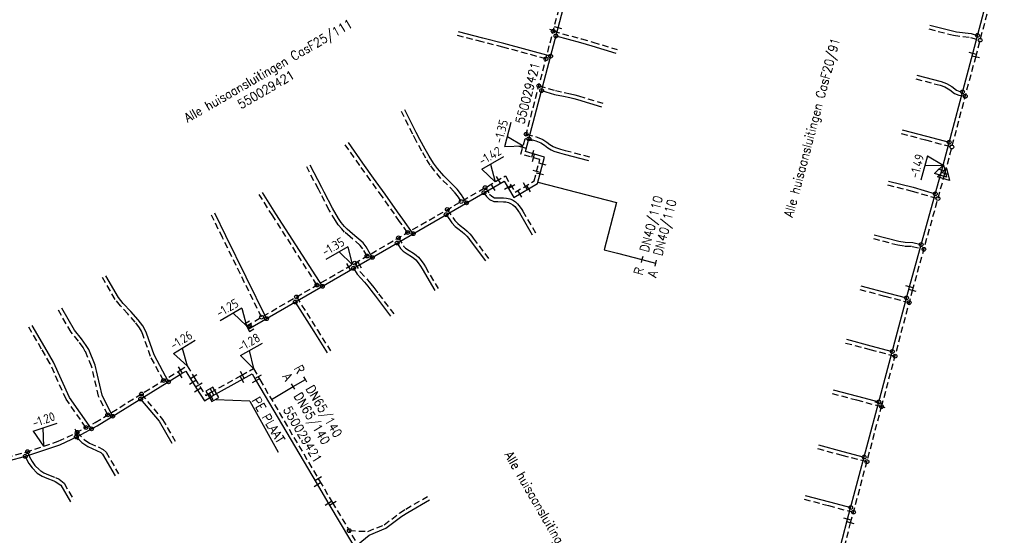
# Model space of a CAD drawing. Header units: millimetres. Extents: x 0 to 118212815, y 0 to 488348790.
# Tile 103 of 143: x 116404166 to 116501819, y 487342149 to 487393350. Entities that reach past the tile are written whole.
import ezdxf
from ezdxf.enums import TextEntityAlignment as Align

# ---------------------------------------------------------------- set-up
doc = ezdxf.new("R2010")
doc.units = ezdxf.units.MM
doc.header["$LTSCALE"] = 200
doc.linetypes.add('HIDDEN2', pattern=[4.7625, 3.175, -1.5875])
for name, color, linetype in [('WW-C-mof', 7, 'Continuous'), ('WW-C-tstuk', 7, 'Continuous'), ('WW-C-VERLOOP', 7, 'Continuous'), ('WW-I-diam', 7, 'Continuous'), ('WW-I-info', 7, 'Continuous'), ('WW-I-NAP', 7, 'Continuous'), ('WW-L-aanvoer', 3, 'Continuous'), ('WW-L-retour', 3, 'HIDDEN2')]:
    doc.layers.add(name, color=color, linetype=linetype)
doc.styles.add('DIN17', font='ROMANS.SHX', dxfattribs={"width": 0.9})
doc.styles.add('ISOCP', font='ISOCP.SHX')

# ---------------------------------------------------------------- blocks, each defined once
blk = doc.blocks.new('LR-mof')
at = {"color": 0, "linetype": 'ByBlock', "lineweight": -2}
blk.add_line((0, -0.75), (0, 0.75), dxfattribs=at)
blk = doc.blocks.new('LR-tsb')
blk.add_circle((0, 0), 0.375)
blk = doc.blocks.new('LR-DIAB2')
at = {"color": 0, "linetype": 'Continuous', "lineweight": -3}
blk.add_line((0, 5), (0, 7.8), dxfattribs=at)
at = {"color": 0, "lineweight": -3}
blk.add_line((0, 0), (0, 5), dxfattribs=at)
for points in [[(0.61, 7.8), (0, 7.8), (-0.61, 7.8)], [(0.61, 5), (0, 5), (-0.61, 5)]]:
    blk.add_lwpolyline(points, dxfattribs=at)
at = {"color": 1, "lineweight": -3, "style": 'DIN17', "width": 0.9}
for tag, p in [('*1', (-1.61, 7.8)), ('*2', (-1.61, 5.02))]:
    blk.add_attdef(tag, text='', height=1.8, dxfattribs=at).set_placement(p, align=Align.MIDDLE_RIGHT)
for tag, p in [('*11', (1.61, 7.8)), ('*12', (1.61, 5))]:
    blk.add_attdef(tag, text='', height=1.8, dxfattribs=at).set_placement(p, align=Align.MIDDLE_LEFT)
blk = doc.blocks.new('LR-hyp')
at = {"color": 7, "linetype": 'ByBlock', "lineweight": -3, "style": 'DIN17', "width": 0.9}
blk.add_attdef('*1', text='', height=1.8, dxfattribs=at).set_placement((0, 0), align=Align.MIDDLE)
at = {"color": 7, "linetype": 'ByBlock', "lineweight": -2, "style": 'DIN17', "width": 0.9, "flags": 1}
blk.add_attdef('*2', text='', height=1.8, dxfattribs=at).set_placement((0, -5), align=Align.MIDDLE)
blk = doc.blocks.new('nap1')
at = {"color": 0, "linetype": 'Continuous', "lineweight": -3}
for p, q in [((-1, 3.5), (0, 0)), ((-1, 3.5), (4, 3.5)), ((1, 3.5), (0, 0))]:
    blk.add_line(p, q, dxfattribs=at)
at = {"color": 0, "linetype": 'Continuous', "lineweight": -3, "style": 'ISOCP'}
for tag, p in [('*1', (1.7, 5)), ('*2', (4, 1.5))]:
    blk.add_attdef(tag, text='', height=1.8, dxfattribs=at).set_placement(p, align=Align.MIDDLE)
blk = doc.blocks.new('LR-smof')
at = {"color": 0, "linetype": 'ByBlock', "lineweight": -2}
blk.add_lwpolyline([(1, 0.5), (0, 0.5), (0, -0.5), (1, -0.5)], dxfattribs=at)
blk = doc.blocks.new('nap2')
at = {"color": 0, "linetype": 'Continuous', "lineweight": -3}
for p, q in [((1, 3.5), (-4, 3.5)), ((-1, 3.5), (0, 0)), ((1, 3.5), (0, 0))]:
    blk.add_line(p, q, dxfattribs=at)
at = {"color": 0, "linetype": 'Continuous', "lineweight": -3, "style": 'ISOCP'}
for tag, p in [('*1', (-1.5, 5)), ('*2', (-4, 1.5))]:
    blk.add_attdef(tag, text='', height=1.8, dxfattribs=at).set_placement(p, align=Align.MIDDLE)
blk = doc.blocks.new('LR-DIAO2')
at = {"color": 0, "lineweight": -3}
blk.add_line((0, 0), (0, -5), dxfattribs=at)
at = {"color": 0, "linetype": 'Continuous', "lineweight": -3}
blk.add_line((0, -5), (0, -7.8), dxfattribs=at)
at = {"color": 0, "lineweight": -3}
for points in [[(0.61, -5), (0, -5), (-0.61, -5)], [(0.61, -7.8), (0, -7.8), (-0.61, -7.8)]]:
    blk.add_lwpolyline(points, dxfattribs=at)
at = {"color": 1, "lineweight": -3, "style": 'DIN17', "width": 0.9}
for tag, p in [('*1', (-1.61, -5)), ('*2', (-1.61, -7.78))]:
    blk.add_attdef(tag, text='', height=1.8, dxfattribs=at).set_placement(p, align=Align.MIDDLE_RIGHT)
for tag, p in [('*11', (1.61, -5)), ('*12', (1.61, -7.8))]:
    blk.add_attdef(tag, text='', height=1.8, dxfattribs=at).set_placement(p, align=Align.MIDDLE_LEFT)
blk = doc.blocks.new('LR-VERL')
at = {"color": 0, "linetype": 'ByBlock', "lineweight": -2}
blk.add_lwpolyline([(1.08, 0), (-1.08, -1.25), (-1.08, 1.25)], close=True, dxfattribs=at)

msp = doc.modelspace()

# ---------------------------------------------------------------- linework, layer by layer
at = {"layer": 'WW-I-diam'}
for p, q in [((116455556, 487377229), (116463368, 487375189)), ((116463368, 487375189), (116462143, 487370498)), ((116462143, 487370498), (116463457, 487370155))]:
    msp.add_line(p, q, dxfattribs=at)
at = {"layer": 'WW-I-info'}
for p, q in [((116423319, 487356873), (116422625, 487356475)), ((116422625, 487356475), (116423223, 487355434)), ((116423917, 487355833), (116423319, 487356873)), ((116423223, 487355434), (116423917, 487355833)), ((116426994, 487355465), (116423634, 487355600)), ((116426994, 487355465), (116429815, 487350405))]:
    msp.add_line(p, q, dxfattribs=at)
at = {"layer": 'WW-L-aanvoer'}
for p, q in [((116498684, 487389998), (116501506, 487400685)), ((116454346, 487380253), (116458983, 487397995)), ((116494445, 487392792), (116497092, 487392151)), ((116450112, 487391523), (116447690, 487392142)), ((116457346, 487391733), (116459779, 487391084)), ((116497092, 487392151), (116498534, 487391962)), ((116498534, 487391962), (116499157, 487391789)), ((116452192, 487390991), (116450112, 487391523)), ((116456821, 487389723), (116452192, 487390991)), ((116459779, 487391084), (116460911, 487390746)), ((116460911, 487390746), (116463307, 487390032)), ((116495628, 487378415), (116498684, 487389998)), ((116493132, 487387842), (116495552, 487387201)), ((116495552, 487387201), (116496083, 487387012)), ((116496083, 487387012), (116496623, 487386702)), ((116496623, 487386702), (116497082, 487386349)), ((116455928, 487386305), (116457204, 487385935)), ((116457204, 487385935), (116458105, 487385750)), ((116458105, 487385750), (116458719, 487385629)), ((116497082, 487386349), (116497400, 487386224)), ((116497400, 487386224), (116497675, 487386175)), ((116458719, 487385629), (116459125, 487385525)), ((116459125, 487385525), (116459490, 487385415)), ((116459490, 487385415), (116461883, 487384691)), ((116443491, 487382160), (116442369, 487384394)), ((116443850, 487381444), (116443491, 487382160)), ((116491693, 487382418), (116494110, 487381771)), ((116494110, 487381771), (116496356, 487381176)), ((116438206, 487379101), (116436763, 487381143)), ((116444384, 487380476), (116443850, 487381444)), ((116454675, 487381511), (116455361, 487381334)), ((116455361, 487381334), (116455860, 487381131)), ((116455860, 487381131), (116456211, 487380893)), ((116456211, 487380893), (116456544, 487380626)), ((116444780, 487379789), (116444384, 487380476)), ((116456205, 487379711), (116454346, 487380253)), ((116456544, 487380626), (116456892, 487380418)), ((116456892, 487380418), (116457154, 487380300)), ((116457154, 487380300), (116457708, 487380117)), ((116457708, 487380117), (116458158, 487380001)), ((116458158, 487380001), (116460579, 487379377)), ((116434125, 487376686), (116432972, 487378904)), ((116439263, 487377606), (116438206, 487379101)), ((116445207, 487379109), (116444780, 487379789)), ((116445606, 487378565), (116445207, 487379109)), ((116455521, 487377092), (116456205, 487379711)), ((116446227, 487377839), (116445606, 487378565)), ((116492418, 487366822), (116495628, 487378415)), ((116426842, 487362615), (116452200, 487377319)), ((116440418, 487376010), (116439263, 487377606)), ((116447551, 487376521), (116446227, 487377839)), ((116452200, 487377319), (116453169, 487375692)), ((116453169, 487375692), (116455521, 487377092)), ((116490336, 487377306), (116492765, 487376703)), ((116429582, 487374084), (116428237, 487376192)), ((116434367, 487376219), (116434125, 487376686)), ((116435190, 487374623), (116434367, 487376219)), ((116441643, 487374275), (116440418, 487376010)), ((116447993, 487375944), (116447551, 487376521)), ((116448475, 487375159), (116447993, 487375944)), ((116450212, 487376166), (116450479, 487375777)), ((116492765, 487376703), (116494976, 487376060)), ((116450479, 487375777), (116450764, 487375498)), ((116450764, 487375498), (116451175, 487375298)), ((116451175, 487375298), (116451597, 487375284)), ((116451597, 487375284), (116452148, 487375277)), ((116452148, 487375277), (116452390, 487375259)), ((116452390, 487375259), (116452645, 487375196)), ((116452645, 487375196), (116452857, 487375110)), ((116452857, 487375110), (116453088, 487374956)), ((116453088, 487374956), (116453260, 487374797)), ((116424625, 487371876), (116423526, 487374121)), ((116434186, 487366873), (116429582, 487374084)), ((116435793, 487373608), (116435190, 487374623)), ((116442157, 487373545), (116441643, 487374275)), ((116446466, 487373994), (116447037, 487373175)), ((116453260, 487374797), (116453492, 487374516)), ((116453492, 487374516), (116453636, 487374311)), ((116453636, 487374311), (116453725, 487374157)), ((116453725, 487374157), (116454980, 487371995)), ((116436058, 487373223), (116435793, 487373608)), ((116436387, 487372822), (116436058, 487373223)), ((116443191, 487372095), (116442157, 487373545)), ((116447037, 487373175), (116447362, 487372817)), ((116436657, 487372534), (116436387, 487372822)), ((116437184, 487372093), (116436657, 487372534)), ((116438225, 487371198), (116437184, 487372093)), ((116447362, 487372817), (116447633, 487372603)), ((116447633, 487372603), (116448055, 487372297)), ((116448055, 487372297), (116448290, 487372081)), ((116448290, 487372081), (116448517, 487371842)), ((116428649, 487363662), (116424625, 487371876)), ((116438520, 487370798), (116438225, 487371198)), ((116441600, 487371172), (116441946, 487370617)), ((116448517, 487371842), (116448696, 487371614)), ((116448696, 487371614), (116448847, 487371415)), ((116448847, 487371415), (116450351, 487369418)), ((116488928, 487371997), (116491346, 487371355)), ((116491346, 487371355), (116492003, 487371245)), ((116492003, 487371245), (116492732, 487371221)), ((116492732, 487371221), (116493578, 487371011)), ((116439138, 487369744), (116438520, 487370798)), ((116441946, 487370617), (116442184, 487370376)), ((116442184, 487370376), (116442600, 487370098)), ((116442600, 487370098), (116443025, 487369841)), ((116443025, 487369841), (116443247, 487369676)), ((116443247, 487369676), (116443439, 487369490)), ((116443439, 487369490), (116443694, 487369204)), ((116443694, 487369204), (116443926, 487368867)), ((116437269, 487368661), (116437638, 487368075)), ((116443926, 487368867), (116444074, 487368612)), ((116444074, 487368612), (116445329, 487366450)), ((116413970, 487365767), (116412716, 487367926)), ((116437638, 487368075), (116438380, 487367277)), ((116438380, 487367277), (116438689, 487366879)), ((116438689, 487366879), (116438993, 487366506)), ((116438993, 487366506), (116439450, 487365901)), ((116487582, 487366925), (116490334, 487366193)), ((116489350, 487355287), (116492418, 487366822)), ((116490334, 487366193), (116492124, 487365717)), ((116414438, 487365174), (116413970, 487365767)), ((116415179, 487364382), (116414438, 487365174)), ((116431491, 487365310), (116433341, 487362374)), ((116439450, 487365901), (116440956, 487363906)), ((116409588, 487362528), (116408331, 487364691)), ((116415925, 487363549), (116415179, 487364382)), ((116416372, 487362966), (116415925, 487363549)), ((116406672, 487360834), (116405416, 487362996)), ((116410294, 487361666), (116409588, 487362528)), ((116416584, 487362601), (116416372, 487362966)), ((116416750, 487362217), (116416584, 487362601)), ((116433341, 487362374), (116434674, 487360259)), ((116410773, 487360991), (116410294, 487361666)), ((116417493, 487360061), (116416750, 487362217)), ((116486172, 487361612), (116488590, 487360969)), ((116407526, 487359356), (116406672, 487360834)), ((116411012, 487360589), (116410773, 487360991)), ((116411657, 487359053), (116411012, 487360589)), ((116488590, 487360969), (116490711, 487360405)), ((116409109, 487355845), (116407526, 487359356)), ((116418927, 487357391), (116417493, 487360061)), ((116412350, 487356081), (116411657, 487359053)), ((116420196, 487358173), (116420646, 487358451)), ((116420646, 487358451), (116421216, 487357528)), ((116411852, 487353027), (116420196, 487358173)), ((116421216, 487357528), (116421710, 487356727)), ((116423292, 487355990), (116426317, 487357692)), ((116426317, 487357692), (116427214, 487358197)), ((116427214, 487358197), (116427651, 487357421)), ((116427651, 487357421), (116433569, 487347382)), ((116421710, 487356727), (116422489, 487355520)), ((116484842, 487356597), (116487259, 487355954)), ((116411293, 487352724), (116409109, 487355845)), ((116413385, 487353972), (116412350, 487356081)), ((116416158, 487355682), (116417993, 487353471)), ((116422489, 487355520), (116423292, 487355990)), ((116487259, 487355954), (116489378, 487355391)), ((116486281, 487343746), (116489350, 487355287)), ((116417993, 487353471), (116419248, 487351310)), ((116409903, 487351970), (116411852, 487353027)), ((116408139, 487351144), (116409903, 487351970)), ((116409791, 487351918), (116410325, 487351372)), ((116404874, 487350029), (116408139, 487351144)), ((116410325, 487351372), (116410916, 487350954)), ((116410916, 487350954), (116411789, 487350584)), ((116411789, 487350584), (116412213, 487350364)), ((116483391, 487351131), (116485808, 487350488)), ((116402927, 487349525), (116404874, 487350029)), ((116404719, 487349988), (116404796, 487349783)), ((116404796, 487349783), (116405065, 487349287)), ((116412213, 487350364), (116412383, 487350215)), ((116412383, 487350215), (116413641, 487348054)), ((116485808, 487350488), (116487924, 487349925)), ((116405065, 487349287), (116405391, 487348845)), ((116405391, 487348845), (116405910, 487348324)), ((116405910, 487348324), (116406389, 487348024)), ((116406389, 487348024), (116406868, 487347809)), ((116406868, 487347809), (116407558, 487347549)), ((116407558, 487347549), (116407687, 487347488)), ((116407687, 487347488), (116408235, 487347123)), ((116408235, 487347123), (116409193, 487345472)), ((116433569, 487347382), (116434841, 487345243)), ((116442645, 487344422), (116444806, 487345678)), ((116482061, 487346115), (116484477, 487345472)), ((116434841, 487345243), (116447029, 487324799)), ((116484477, 487345472), (116486590, 487344910)), ((116440488, 487342861), (116442070, 487344037)), ((116442070, 487344037), (116442645, 487344422)), ((116485197, 487339595), (116486281, 487343746)), ((116438822, 487342177), (116440488, 487342861)), ((116437387, 487340972), (116438822, 487342177))]:
    msp.add_line(p, q, dxfattribs=at)
at = {"layer": 'WW-L-retour'}
for p, q in [((116498982, 487389640), (116501819, 487400383)), ((116453885, 487379992), (116458615, 487398091)), ((116450018, 487391155), (116447596, 487391774)), ((116457075, 487392199), (116459882, 487391449)), ((116494348, 487392425), (116496775, 487391809)), ((116496775, 487391809), (116498458, 487391588)), ((116498458, 487391588), (116499426, 487391321)), ((116452095, 487390624), (116450018, 487391155)), ((116456358, 487389455), (116452095, 487390624)), ((116459882, 487391449), (116461020, 487391110)), ((116461020, 487391110), (116463416, 487390396)), ((116495930, 487378084), (116498982, 487389640)), ((116455659, 487386778), (116457295, 487386304)), ((116493035, 487387475), (116495454, 487386833)), ((116495454, 487386833), (116495923, 487386666)), ((116495923, 487386666), (116496411, 487386385)), ((116457295, 487386304), (116458180, 487386122)), ((116458180, 487386122), (116458803, 487386000)), ((116458803, 487386000), (116459227, 487385891)), ((116459227, 487385891), (116459600, 487385779)), ((116459600, 487385779), (116461993, 487385054)), ((116496411, 487386385), (116496893, 487386015)), ((116496893, 487386015), (116497297, 487385856)), ((116497297, 487385856), (116497953, 487385741)), ((116443151, 487381989), (116442030, 487384224)), ((116443514, 487381267), (116443151, 487381989)), ((116454403, 487381973), (116455481, 487381696)), ((116491595, 487382051), (116494013, 487381404)), ((116437896, 487378882), (116436453, 487380923)), ((116444053, 487380290), (116443514, 487381267)), ((116455481, 487381696), (116456041, 487381468)), ((116456041, 487381468), (116456436, 487381199)), ((116456436, 487381199), (116456761, 487380939)), ((116456761, 487380939), (116457068, 487380756)), ((116494013, 487381404), (116496624, 487380712)), ((116444455, 487379593), (116444053, 487380290)), ((116455744, 487379450), (116453885, 487379992)), ((116457068, 487380756), (116457292, 487380655)), ((116457292, 487380655), (116457815, 487380482)), ((116457815, 487380482), (116458252, 487380369)), ((116458252, 487380369), (116460673, 487379745)), ((116438954, 487377384), (116437896, 487378882)), ((116444893, 487378895), (116444455, 487379593)), ((116445308, 487378329), (116444893, 487378895)), ((116455192, 487377339), (116455744, 487379450)), ((116433788, 487376510), (116432635, 487378728)), ((116445948, 487377581), (116445308, 487378329)), ((116492711, 487366452), (116495930, 487378084)), ((116426652, 487362944), (116452335, 487377836)), ((116440109, 487375789), (116438954, 487377384)), ((116447265, 487376269), (116445948, 487377581)), ((116452335, 487377836), (116453301, 487376213)), ((116453301, 487376213), (116455192, 487377339)), ((116490239, 487376939), (116492668, 487376336)), ((116429262, 487373880), (116427917, 487375987)), ((116434030, 487376045), (116433788, 487376510)), ((116434858, 487374439), (116434030, 487376045)), ((116447679, 487375728), (116447265, 487376269)), ((116450325, 487376671), (116450771, 487376023)), ((116450771, 487376023), (116450986, 487375813)), ((116492668, 487376336), (116495240, 487375588)), ((116441332, 487374056), (116440109, 487375789)), ((116447948, 487375292), (116447679, 487375728)), ((116450986, 487375813), (116451269, 487375675)), ((116451269, 487375675), (116451606, 487375664)), ((116451606, 487375664), (116452165, 487375657)), ((116452165, 487375657), (116452450, 487375635)), ((116452450, 487375635), (116452762, 487375559)), ((116452762, 487375559), (116453036, 487375448)), ((116453036, 487375448), (116453324, 487375256)), ((116453324, 487375256), (116453536, 487375059)), ((116453536, 487375059), (116453795, 487374746)), ((116424284, 487371709), (116423184, 487373954)), ((116435472, 487373403), (116434858, 487374439)), ((116441847, 487373326), (116441332, 487374056)), ((116446578, 487374498), (116447334, 487373412)), ((116453795, 487374746), (116453956, 487374516)), ((116453956, 487374516), (116454054, 487374348)), ((116454054, 487374348), (116455309, 487372186)), ((116433652, 487367003), (116429262, 487373880)), ((116435754, 487372995), (116435472, 487373403)), ((116436101, 487372571), (116435754, 487372995)), ((116442640, 487372214), (116441847, 487373326)), ((116447334, 487373412), (116447622, 487373096)), ((116447622, 487373096), (116447862, 487372906)), ((116436396, 487372258), (116436101, 487372571)), ((116436938, 487371803), (116436396, 487372258)), ((116447862, 487372906), (116448295, 487372592)), ((116448295, 487372592), (116448557, 487372352)), ((116448557, 487372352), (116448805, 487372091)), ((116448805, 487372091), (116448998, 487371846)), ((116428152, 487363813), (116424284, 487371709)), ((116437945, 487370937), (116436938, 487371803)), ((116441728, 487371686), (116442247, 487370854)), ((116448998, 487371846), (116449150, 487371643)), ((116449150, 487371643), (116450654, 487369646)), ((116488830, 487371629), (116491248, 487370986)), ((116438203, 487370589), (116437945, 487370937)), ((116438617, 487369882), (116438203, 487370589)), ((116442247, 487370854), (116442427, 487370670)), ((116442427, 487370670), (116442804, 487370419)), ((116442804, 487370419), (116443237, 487370157)), ((116443237, 487370157), (116443493, 487369967)), ((116491248, 487370986), (116491965, 487370866)), ((116491965, 487370866), (116492680, 487370843)), ((116492680, 487370843), (116493846, 487370553)), ((116437395, 487369173), (116437941, 487368307)), ((116443493, 487369967), (116443713, 487369754)), ((116443713, 487369754), (116443994, 487369439)), ((116443994, 487369439), (116444248, 487369070)), ((116444248, 487369070), (116444402, 487368803)), ((116437941, 487368307), (116438670, 487367524)), ((116444402, 487368803), (116445658, 487366641)), ((116413638, 487365574), (116412385, 487367734)), ((116438670, 487367524), (116438986, 487367115)), ((116438986, 487367115), (116439292, 487366741)), ((116439292, 487366741), (116439753, 487366130)), ((116487485, 487366558), (116489976, 487365895)), ((116489645, 487354918), (116492711, 487366452)), ((116414150, 487364926), (116413638, 487365574)), ((116431617, 487365823), (116433663, 487362576)), ((116439753, 487366130), (116441259, 487364135)), ((116489976, 487365895), (116492392, 487365252)), ((116409255, 487362335), (116408000, 487364499)), ((116414899, 487364126), (116414150, 487364926)), ((116415632, 487363307), (116414899, 487364126)), ((116416056, 487362754), (116415632, 487363307)), ((116406343, 487360643), (116405088, 487362805)), ((116409992, 487361435), (116409255, 487362335)), ((116416244, 487362430), (116416056, 487362754)), ((116416395, 487362080), (116416244, 487362430)), ((116433663, 487362576), (116434995, 487360461)), ((116410454, 487360784), (116409992, 487361435)), ((116417144, 487359908), (116416395, 487362080)), ((116407188, 487359183), (116406343, 487360643)), ((116410672, 487360418), (116410454, 487360784)), ((116411294, 487358936), (116410672, 487360418)), ((116486075, 487361245), (116488493, 487360602)), ((116488493, 487360602), (116490980, 487359940)), ((116418423, 487357526), (116417144, 487359908)), ((116408777, 487355657), (116407188, 487359183)), ((116411990, 487355953), (116411294, 487358936)), ((116411662, 487353356), (116419996, 487358497)), ((116419996, 487358497), (116420770, 487358974)), ((116420770, 487358974), (116421539, 487357727)), ((116426131, 487358024), (116427359, 487358715)), ((116427359, 487358715), (116427980, 487357611)), ((116421539, 487357727), (116422031, 487356930)), ((116423102, 487356319), (116426131, 487358024)), ((116427980, 487357611), (116433896, 487347576)), ((116422031, 487356930), (116422611, 487356031)), ((116410738, 487352855), (116408777, 487355657)), ((116412892, 487354114), (116411990, 487355953)), ((116416239, 487356179), (116418326, 487353665)), ((116422611, 487356031), (116423102, 487356319)), ((116484744, 487356230), (116487161, 487355587)), ((116487161, 487355587), (116489647, 487354926)), ((116486578, 487343383), (116489645, 487354918)), ((116418326, 487353665), (116419580, 487351502)), ((116409732, 487352310), (116411662, 487353356)), ((116404765, 487350393), (116407997, 487351497)), ((116407997, 487351497), (116409732, 487352310)), ((116409867, 487352383), (116410573, 487351662)), ((116410573, 487351662), (116411102, 487351288)), ((116411102, 487351288), (116411951, 487350928)), ((116411951, 487350928), (116412429, 487350680)), ((116412429, 487350680), (116412729, 487350416)), ((116483294, 487350763), (116485710, 487350121)), ((116402843, 487349896), (116404765, 487350393)), ((116404950, 487350456), (116405143, 487349941)), ((116405143, 487349941), (116405387, 487349492)), ((116412729, 487350416), (116413982, 487348252)), ((116485710, 487350121), (116488194, 487349460)), ((116405387, 487349492), (116405681, 487349093)), ((116405681, 487349093), (116406148, 487348623)), ((116406148, 487348623), (116406568, 487348360)), ((116406568, 487348360), (116407013, 487348161)), ((116407013, 487348161), (116407707, 487347899)), ((116407707, 487347899), (116408085, 487347720)), ((116408085, 487347720), (116408563, 487347313)), ((116408563, 487347313), (116409522, 487345663)), ((116433896, 487347576), (116435167, 487345438)), ((116442453, 487344752), (116444616, 487346007)), ((116481963, 487345748), (116484379, 487345105)), ((116435167, 487345438), (116447444, 487324849)), ((116441851, 487344347), (116442453, 487344752)), ((116484379, 487345105), (116486861, 487344445)), ((116440300, 487343195), (116441851, 487344347)), ((116438702, 487342538), (116440300, 487343195)), ((116485478, 487339164), (116486578, 487343383)), ((116436849, 487342616), (116438702, 487342538))]:
    msp.add_line(p, q, dxfattribs=at)

# ---------------------------------------------------------------- block references
at = {"layer": 'WW-C-mof', "linetype": 'Continuous', "xscale": 500, "yscale": 500, "zscale": 500}
for name, p, rotation in [('LR-mof', (116457558, 487392542), 75.35420000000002), ('LR-mof', (116457093, 487392267), 75.35420000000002), ('LR-mof', (116498684, 487389998), 75.2075), ('LR-mof', (116498982, 487389640), 75.2057), ('LR-mof', (116454650, 487381415), 75.35420000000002), ('LR-mof', (116454059, 487380656), 75.35420000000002), ('LR-mof', (116455053, 487380047), 343.7312), ('LR-mof', (116455129, 487379629), 343.7312), ('LR-mof', (116456018, 487378997), 75.3656), ('LR-mof', (116455439, 487378283), 75.3656), ('LR-mof', (116455765, 487378027), 75.3656), ('LR-mof', (116451127, 487376696), 30.10760000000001), ('LR-mof', (116451654, 487377441), 30.10760000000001), ('LR-mof', (116452570, 487376697), 300.7606), ('LR-mof', (116452952, 487376799), 300.7606), ('LR-mof', (116454313, 487376816), 30.7634), ('LR-mof', (116454645, 487376571), 30.7634), ('LR-mof', (116453776, 487376054), 30.7634), ('LR-mof', (116436795, 487368825), 30.10760000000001), ('LR-mof', (116437876, 487369013), 30.10760000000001), ('LR-mof', (116492418, 487366822), 74.5245), ('LR-mof', (116492711, 487366452), 75.11), ('LR-smof', (116426652, 487362944), 30.10760000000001), ('LR-smof', (116426842, 487362615), 30.10760000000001), ('LR-mof', (116420085, 487358105), 31.6679), ('LR-mof', (116420105, 487358564), 31.6679), ('LR-mof', (116426249, 487358090), 29.3659), ('LR-mof', (116421315, 487357367), 301.6679), ('LR-mof', (116421421, 487357918), 301.6679), ('LR-mof', (116426207, 487357630), 29.3659), ('LR-mof', (116427599, 487357513), 299.3659), ('LR-mof', (116427815, 487357905), 299.3659), ('LR-mof', (116421802, 487356584), 302.8335), ('LR-mof', (116421937, 487357082), 301.6679), ('LR-mof', (116423234, 487356393), 29.3659), ('LR-mof', (116423170, 487355917), 30.3613), ('LR-mof', (116489350, 487355287), 75.1065), ('LR-mof', (116489645, 487354918), 75.11150000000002), ('LR-mof', (116409832, 487352364), 28.4518), ('LR-mof', (116409806, 487351925), 25.1085), ('LR-mof', (116433770, 487347790), 300.522), ('LR-mof', (116433680, 487347196), 300.7235000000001), ('LR-mof', (116434785, 487345337), 300.7235000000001), ('LR-mof', (116435229, 487345334), 300.798), ('LR-mof', (116486281, 487343746), 75.11), ('LR-mof', (116486578, 487343383), 75.3798)]:
    msp.add_blockref(name, p, dxfattribs=dict(at, rotation=rotation))
at = {"layer": 'WW-C-mof', "xscale": 500, "yscale": 500, "zscale": 500, "rotation": 74.5245}
for p in [(116495628, 487378415), (116495930, 487378084)]:
    msp.add_blockref('LR-mof', p, dxfattribs=at)
at = {"layer": 'WW-C-tstuk', "linetype": 'Continuous', "xscale": 500, "yscale": 500, "zscale": 500}
for p, rotation in [((116457075, 487392199), 255.3542), ((116457346, 487391733), 255.3542), ((116499157, 487391789), 164.5368), ((116499426, 487391321), 164.5368), ((116456358, 487389455), 255.3542), ((116456821, 487389723), 255.3542), ((116455659, 487386778), 75.35420000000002), ((116455928, 487386305), 75.35420000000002), ((116497675, 487386175), 170.0078), ((116497953, 487385741), 170.0078), ((116454403, 487381973), 75.35420000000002), ((116454675, 487381511), 75.35420000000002), ((116496356, 487381176), 165.1605), ((116496624, 487380712), 165.1605), ((116450325, 487376671), 210.1076), ((116450212, 487376166), 210.1076), ((116494976, 487376060), 163.7801), ((116447948, 487375292), 210.1076), ((116448475, 487375159), 210.1076), ((116495240, 487375588), 163.7801), ((116446466, 487373994), 210.1076), ((116446578, 487374498), 210.1076), ((116442640, 487372214), 210.1076), ((116443191, 487372095), 210.1076), ((116441600, 487371172), 210.1076), ((116441728, 487371686), 210.1076), ((116493578, 487371011), 166.0755), ((116438617, 487369882), 30.10760000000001), ((116493846, 487370553), 166.0755), ((116437395, 487369173), 30.10760000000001), ((116439138, 487369744), 30.10760000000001), ((116437269, 487368661), 30.10760000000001), ((116433652, 487367003), 30.10760000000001), ((116434186, 487366873), 30.10760000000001), ((116431491, 487365310), 30.10760000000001), ((116431617, 487365823), 30.10760000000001), ((116492124, 487365717), 165.1065), ((116492392, 487365252), 165.1065), ((116428152, 487363813), 30.10760000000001), ((116428649, 487363662), 30.10760000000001), ((116490711, 487360405), 165.1065), ((116490980, 487359940), 165.1065), ((116418423, 487357526), 118.2424), ((116418927, 487357391), 118.2424), ((116416239, 487356179), 309.693), ((116416158, 487355682), 309.693), ((116489378, 487355391), 165.1065), ((116489647, 487354926), 165.1065), ((116412892, 487354114), 116.1286), ((116413385, 487353972), 116.1286), ((116409867, 487352383), 314.398), ((116410738, 487352855), 124.989), ((116411293, 487352724), 124.989), ((116409791, 487351918), 314.398), ((116404950, 487350456), 290.5348999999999), ((116404719, 487349988), 290.5348999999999), ((116487924, 487349925), 165.1065), ((116488194, 487349460), 165.1065), ((116486590, 487344910), 165.1065), ((116486861, 487344445), 165.1065), ((116436849, 487342616), 357.5910999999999)]:
    msp.add_blockref('LR-tsb', p, dxfattribs=dict(at, rotation=rotation))
at = {"layer": 'WW-C-VERLOOP', "linetype": 'Continuous', "xscale": 500, "yscale": 500, "zscale": 500, "rotation": 74.5245}
for p in [(116495628, 487378415), (116495930, 487378084)]:
    msp.add_blockref('LR-VERL', p, dxfattribs=at)
at = {"layer": 'WW-I-diam', "linetype": 'Continuous'}
for name, p, xscale, yscale, zscale, rotation, values in [('LR-DIAO2', (116463457, 487370155), 500.0000000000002, 500.0000000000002, 500.0000000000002, 75.36562697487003, {'*1': 'R', '*11': 'DN40/110', '*2': 'A', '*12': 'DN40/110'}), ('LR-DIAB2', (116429138, 487355647), 500, 500, 500, 300.5220317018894, {'*1': 'R', '*11': 'DN65/140', '*2': 'A', '*12': 'DN65/140'})]:
    msp.add_blockref(name, p, dxfattribs=dict(at, xscale=xscale, yscale=yscale, zscale=zscale, rotation=rotation)).add_auto_attribs(values)
at = {"layer": 'WW-I-info', "linetype": 'Continuous'}
ref = msp.add_blockref('LR-hyp', (116451347, 487387536), dxfattribs=dict(at, xscale=499.9999999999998, yscale=499.9999999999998, zscale=499.9999999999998, rotation=75.14018948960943))
ref.add_attrib('*1', '550029421', dxfattribs={"layer": '0', "color": 0, "linetype": 'ByBlock', "lineweight": -3, "height": 900, "rotation": 75.35416, "style": 'DIN17', "width": 0.9}).set_placement((116454539, 487386060), align=Align.MIDDLE)
ref = msp.add_blockref('LR-hyp', (116426532, 487387530), dxfattribs=dict(at, xscale=499.9999999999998, yscale=499.9999999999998, zscale=499.9999999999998, rotation=75.14018948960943))
ref.add_attrib('*1', '550029421', dxfattribs={"layer": '0', "color": 0, "linetype": 'ByBlock', "lineweight": -3, "height": 900, "rotation": 30.13422, "style": 'DIN17', "width": 0.9}).set_placement((116428595, 487386419), align=Align.MIDDLE)
ref = msp.add_blockref('LR-hyp', (116432091, 487352410), dxfattribs=dict(at, xscale=500, yscale=500, zscale=500, rotation=300.522))
ref.add_attrib('*1', '550029421', dxfattribs={"layer": '0', "color": 0, "linetype": 'ByBlock', "lineweight": -3, "height": 900, "rotation": 300.522, "style": 'DIN17', "width": 0.9}).set_placement((116432232, 487352170), align=Align.MIDDLE)
at = {"layer": 'WW-I-NAP', "linetype": 'Continuous'}
ref = msp.add_blockref('nap1', (116454099, 487380809), dxfattribs=dict(at, xscale=500, yscale=500, zscale=500, rotation=75.35416357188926))
ref.add_attrib('*1', '-1.35', dxfattribs={"layer": '0', "color": 1, "linetype": 'Continuous', "lineweight": -3, "height": 900, "rotation": 75.35416, "style": 'ISOCP'}).set_placement((116451895, 487382264), align=Align.MIDDLE)
ref = msp.add_blockref('nap1', (116451316, 487377245), dxfattribs=dict(at, xscale=500, yscale=500, zscale=500, rotation=30.10755209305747))
ref.add_attrib('*1', '-1.42', dxfattribs={"layer": '0', "color": 1, "linetype": 'Continuous', "lineweight": -3, "height": 900, "rotation": 30.10755, "style": 'ISOCP'}).set_placement((116450798, 487379835), align=Align.MIDDLE)
ref = msp.add_blockref('nap2', (116495756, 487378901), dxfattribs=dict(at, xscale=500, yscale=500, zscale=500, rotation=75.2193694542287))
ref.add_attrib('*1', '-1.49', dxfattribs={"layer": '0', "color": 1, "linetype": 'Continuous', "lineweight": -3, "height": 900, "rotation": 75.21937, "style": 'ISOCP'}).set_placement((116493147, 487378814), align=Align.MIDDLE)
ref = msp.add_blockref('nap2', (116437153, 487369033), dxfattribs=dict(at, xscale=500, yscale=500, zscale=500, rotation=30.10755207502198))
ref.add_attrib('*1', '-1.35', dxfattribs={"layer": '0', "color": 1, "linetype": 'Continuous', "lineweight": -3, "height": 900, "rotation": 30.10755, "style": 'ISOCP'}).set_placement((116435250, 487370819), align=Align.MIDDLE)
ref = msp.add_blockref('nap2', (116426652, 487362944), dxfattribs=dict(at, xscale=500, yscale=500, zscale=500, rotation=30.1075520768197))
ref.add_attrib('*1', '-1.25', dxfattribs={"layer": '0', "color": 1, "linetype": 'Continuous', "lineweight": -3, "height": 900, "rotation": 30.10755, "style": 'ISOCP'}).set_placement((116424749, 487364730), align=Align.MIDDLE)
ref = msp.add_blockref('nap1', (116420770, 487358974), dxfattribs=dict(at, xscale=500, yscale=500, zscale=500, rotation=31.66788890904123))
ref.add_attrib('*1', '-1.26', dxfattribs={"layer": '0', "color": 1, "linetype": 'Continuous', "lineweight": -3, "height": 900, "rotation": 31.66789, "style": 'ISOCP'}).set_placement((116420181, 487361548), align=Align.MIDDLE)
ref = msp.add_blockref('nap1', (116427359, 487358715), dxfattribs=dict(at, xscale=500, yscale=500, zscale=500, rotation=29.36587003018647))
ref.add_attrib('*1', '-1.28', dxfattribs={"layer": '0', "color": 1, "linetype": 'Continuous', "lineweight": -3, "height": 900, "rotation": 29.36587, "style": 'ISOCP'}).set_placement((116426874, 487361310), align=Align.MIDDLE)
ref = msp.add_blockref('nap1', (116406542, 487351000), dxfattribs=dict(at, xscale=500, yscale=500, zscale=500, rotation=18.85888115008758))
ref.add_attrib('*1', '-1.20', dxfattribs={"layer": '0', "color": 1, "linetype": 'Continuous', "lineweight": -3, "height": 900, "rotation": 18.85888, "style": 'ISOCP'}).set_placement((116406539, 487353640), align=Align.MIDDLE)

# ---------------------------------------------------------------- texts
at = {"layer": 'WW-I-info', "style": 'DIN17', "width": 0.9}
for s, rotation, p in [('Alle huisaansluitingen CasF25/111', 30.13576, (116420818, 487383122)), ('Alle huisaansluitingen CasF20/91', 75.13762, (116480819, 487373676)), ('PE PLAAT', 300.52203, (116427154, 487355564)), ('Alle huisaansluitingen StF25/77', 300.14223, (116452225, 487350156))]:
    msp.add_text(s, height=900, rotation=rotation, dxfattribs=at).set_placement(p)

doc.saveas('drawing.dxf')
